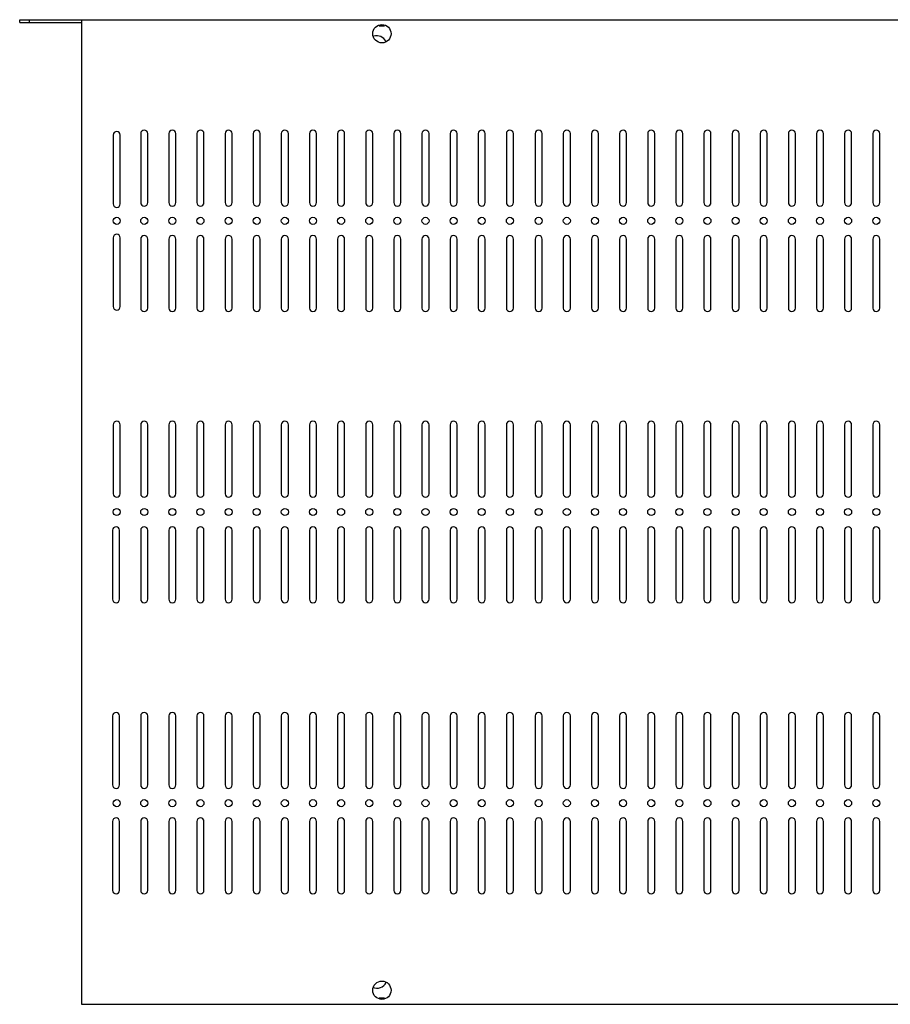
# Model space of a CAD drawing. Header units: millimetres. Extents: x 87 to 715, y 382 to 732.
# Tile 1 of 2: x 87 to 396, y 382 to 732. Entities that reach past the tile are written whole.
import ezdxf

# ---------------------------------------------------------------- set-up
doc = ezdxf.new("R2010")
doc.units = ezdxf.units.MM
doc.header["$LTSCALE"] = 72.922837
doc.layers.get('0').update_dxf_attribs({"linetype": 'CONTINUOUS'})

msp = doc.modelspace()

# ---------------------------------------------------------------- linework, layer by layer
at = {"color": 7}
for p, q in [((86.73, 731.3), (86.73, 732.3)), ((86.73, 732.3), (704.73, 732.3)), ((90.23, 731.3), (90.23, 732.3)), ((108.73, 732.3), (108.73, 382.3)), ((86.73, 731.3), (108.73, 731.3)), ((214.51, 730.15), (216.45, 730.15)), ((119.98, 691.3), (119.98, 666.8)), ((122.48, 666.8), (122.48, 691.3)), ((129.74, 691.8), (129.74, 667.3)), ((132.24, 667.3), (132.24, 691.8)), ((139.74, 691.8), (139.74, 667.3)), ((142.24, 667.3), (142.24, 691.8)), ((149.74, 691.8), (149.74, 667.3)), ((152.24, 667.3), (152.24, 691.8)), ((159.74, 691.8), (159.74, 667.3)), ((162.24, 667.3), (162.24, 691.8)), ((169.74, 691.8), (169.74, 667.3)), ((172.24, 667.3), (172.24, 691.8)), ((179.74, 691.8), (179.74, 667.3)), ((182.24, 667.3), (182.24, 691.8)), ((189.74, 691.8), (189.74, 667.3)), ((192.24, 667.3), (192.24, 691.8)), ((199.74, 691.8), (199.74, 667.3)), ((202.24, 667.3), (202.24, 691.8)), ((209.74, 691.8), (209.74, 667.3)), ((212.24, 667.3), (212.24, 691.8)), ((219.74, 691.8), (219.74, 667.3)), ((222.24, 667.3), (222.24, 691.8)), ((229.74, 691.8), (229.74, 667.3)), ((232.24, 667.3), (232.24, 691.8)), ((239.74, 691.8), (239.74, 667.3)), ((242.24, 667.3), (242.24, 691.8)), ((249.74, 691.8), (249.74, 667.3)), ((252.24, 667.3), (252.24, 691.8)), ((259.74, 691.8), (259.74, 667.3)), ((262.24, 667.3), (262.24, 691.8)), ((269.98, 691.8), (269.98, 667.3)), ((272.48, 667.3), (272.48, 691.8)), ((279.98, 691.8), (279.98, 667.3)), ((282.48, 667.3), (282.48, 691.8)), ((289.98, 691.8), (289.98, 667.3)), ((292.48, 667.3), (292.48, 691.8)), ((299.98, 691.8), (299.98, 667.3)), ((302.48, 667.3), (302.48, 691.8)), ((309.98, 691.8), (309.98, 667.3)), ((312.48, 667.3), (312.48, 691.8)), ((319.98, 691.8), (319.98, 667.3)), ((322.48, 667.3), (322.48, 691.8)), ((329.98, 691.8), (329.98, 667.3)), ((332.48, 667.3), (332.48, 691.8)), ((339.98, 691.8), (339.98, 667.3)), ((342.48, 667.3), (342.48, 691.8)), ((349.98, 691.8), (349.98, 667.3)), ((352.48, 667.3), (352.48, 691.8)), ((359.98, 691.8), (359.98, 667.3)), ((362.48, 667.3), (362.48, 691.8)), ((369.98, 691.8), (369.98, 667.3)), ((372.48, 667.3), (372.48, 691.8)), ((379.98, 691.8), (379.98, 667.3)), ((382.48, 667.3), (382.48, 691.8)), ((389.98, 691.8), (389.98, 667.3)), ((392.48, 667.3), (392.48, 691.8)), ((119.98, 654.8), (119.98, 630.3)), ((122.48, 630.3), (122.48, 654.8)), ((129.74, 654.3), (129.74, 629.8)), ((132.24, 629.8), (132.24, 654.3)), ((139.74, 654.3), (139.74, 629.8)), ((142.24, 629.8), (142.24, 654.3)), ((149.74, 654.3), (149.74, 629.8)), ((152.24, 629.8), (152.24, 654.3)), ((159.74, 654.3), (159.74, 629.8)), ((162.24, 629.8), (162.24, 654.3)), ((169.74, 654.3), (169.74, 629.8)), ((172.24, 629.8), (172.24, 654.3)), ((179.74, 654.3), (179.74, 629.8)), ((182.24, 629.8), (182.24, 654.3)), ((189.74, 654.3), (189.74, 629.8)), ((192.24, 629.8), (192.24, 654.3)), ((199.74, 654.3), (199.74, 629.8)), ((202.24, 629.8), (202.24, 654.3)), ((209.74, 654.3), (209.74, 629.8)), ((212.24, 629.8), (212.24, 654.3)), ((219.74, 654.3), (219.74, 629.8)), ((222.24, 629.8), (222.24, 654.3)), ((229.74, 654.3), (229.74, 629.8)), ((232.24, 629.8), (232.24, 654.3)), ((239.74, 654.3), (239.74, 629.8)), ((242.24, 629.8), (242.24, 654.3)), ((249.74, 654.3), (249.74, 629.8)), ((252.24, 629.8), (252.24, 654.3)), ((259.74, 654.3), (259.74, 629.8)), ((262.24, 629.8), (262.24, 654.3)), ((269.98, 654.3), (269.98, 629.8)), ((272.48, 629.8), (272.48, 654.3)), ((279.98, 654.3), (279.98, 629.8)), ((282.48, 629.8), (282.48, 654.3)), ((289.98, 654.3), (289.98, 629.8)), ((292.48, 629.8), (292.48, 654.3)), ((299.98, 654.3), (299.98, 629.8)), ((302.48, 629.8), (302.48, 654.3)), ((309.98, 654.3), (309.98, 629.8)), ((312.48, 629.8), (312.48, 654.3)), ((319.98, 654.3), (319.98, 629.8)), ((322.48, 629.8), (322.48, 654.3)), ((329.98, 654.3), (329.98, 629.8)), ((332.48, 629.8), (332.48, 654.3)), ((339.98, 654.3), (339.98, 629.8)), ((342.48, 629.8), (342.48, 654.3)), ((349.98, 654.3), (349.98, 629.8)), ((352.48, 629.8), (352.48, 654.3)), ((359.98, 654.3), (359.98, 629.8)), ((362.48, 629.8), (362.48, 654.3)), ((369.98, 654.3), (369.98, 629.8)), ((372.48, 629.8), (372.48, 654.3)), ((379.98, 654.3), (379.98, 629.8)), ((382.48, 629.8), (382.48, 654.3)), ((389.98, 654.3), (389.98, 629.8)), ((392.48, 629.8), (392.48, 654.3)), ((119.98, 588.3), (119.98, 563.8)), ((122.48, 563.8), (122.48, 588.3)), ((129.74, 588.3), (129.74, 563.8)), ((132.24, 563.8), (132.24, 588.3)), ((139.74, 588.3), (139.74, 563.8)), ((142.24, 563.8), (142.24, 588.3)), ((149.74, 588.3), (149.74, 563.8)), ((152.24, 563.8), (152.24, 588.3)), ((159.74, 588.3), (159.74, 563.8)), ((162.24, 563.8), (162.24, 588.3)), ((169.74, 588.3), (169.74, 563.8)), ((172.24, 563.8), (172.24, 588.3)), ((179.74, 588.3), (179.74, 563.8)), ((182.24, 563.8), (182.24, 588.3)), ((189.74, 588.3), (189.74, 563.8)), ((192.24, 563.8), (192.24, 588.3)), ((199.74, 588.3), (199.74, 563.8)), ((202.24, 563.8), (202.24, 588.3)), ((209.74, 588.3), (209.74, 563.8)), ((212.24, 563.8), (212.24, 588.3)), ((219.74, 588.3), (219.74, 563.8)), ((222.24, 563.8), (222.24, 588.3)), ((229.74, 588.3), (229.74, 563.8)), ((232.24, 563.8), (232.24, 588.3)), ((239.74, 588.3), (239.74, 563.8)), ((242.24, 563.8), (242.24, 588.3)), ((249.74, 588.3), (249.74, 563.8)), ((252.24, 563.8), (252.24, 588.3)), ((259.74, 588.3), (259.74, 563.8)), ((262.24, 563.8), (262.24, 588.3)), ((269.98, 588.3), (269.98, 563.8)), ((272.48, 563.8), (272.48, 588.3)), ((279.98, 588.3), (279.98, 563.8)), ((282.48, 563.8), (282.48, 588.3)), ((289.98, 588.3), (289.98, 563.8)), ((292.48, 563.8), (292.48, 588.3)), ((299.98, 588.3), (299.98, 563.8)), ((302.48, 563.8), (302.48, 588.3)), ((309.98, 588.3), (309.98, 563.8)), ((312.48, 563.8), (312.48, 588.3)), ((319.98, 588.3), (319.98, 563.8)), ((322.48, 563.8), (322.48, 588.3)), ((329.98, 588.3), (329.98, 563.8)), ((332.48, 563.8), (332.48, 588.3)), ((339.98, 588.3), (339.98, 563.8)), ((342.48, 563.8), (342.48, 588.3)), ((349.98, 588.3), (349.98, 563.8)), ((352.48, 563.8), (352.48, 588.3)), ((359.98, 588.3), (359.98, 563.8)), ((362.48, 563.8), (362.48, 588.3)), ((369.98, 588.3), (369.98, 563.8)), ((372.48, 563.8), (372.48, 588.3)), ((379.98, 588.3), (379.98, 563.8)), ((382.48, 563.8), (382.48, 588.3)), ((389.98, 588.3), (389.98, 563.8)), ((392.48, 563.8), (392.48, 588.3)), ((119.74, 550.8), (119.74, 526.3)), ((122.24, 526.3), (122.24, 550.8)), ((129.74, 550.8), (129.74, 526.3)), ((132.24, 526.3), (132.24, 550.8)), ((139.74, 550.8), (139.74, 526.3)), ((142.24, 526.3), (142.24, 550.8)), ((149.74, 550.8), (149.74, 526.3)), ((152.24, 526.3), (152.24, 550.8)), ((159.74, 550.8), (159.74, 526.3)), ((162.24, 526.3), (162.24, 550.8)), ((169.74, 550.8), (169.74, 526.3)), ((172.24, 526.3), (172.24, 550.8)), ((179.74, 550.8), (179.74, 526.3)), ((182.24, 526.3), (182.24, 550.8)), ((189.74, 550.8), (189.74, 526.3)), ((192.24, 526.3), (192.24, 550.8)), ((199.74, 550.8), (199.74, 526.3)), ((202.24, 526.3), (202.24, 550.8)), ((209.74, 550.8), (209.74, 526.3)), ((212.24, 526.3), (212.24, 550.8)), ((219.74, 550.8), (219.74, 526.3)), ((222.24, 526.3), (222.24, 550.8)), ((229.74, 550.8), (229.74, 526.3)), ((232.24, 526.3), (232.24, 550.8)), ((239.74, 550.8), (239.74, 526.3)), ((242.24, 526.3), (242.24, 550.8)), ((249.74, 550.8), (249.74, 526.3)), ((252.24, 526.3), (252.24, 550.8)), ((259.74, 550.8), (259.74, 526.3)), ((262.24, 526.3), (262.24, 550.8)), ((269.98, 550.8), (269.98, 526.3)), ((272.48, 526.3), (272.48, 550.8)), ((279.98, 550.8), (279.98, 526.3)), ((282.48, 526.3), (282.48, 550.8)), ((289.98, 550.8), (289.98, 526.3)), ((292.48, 526.3), (292.48, 550.8)), ((299.98, 550.8), (299.98, 526.3)), ((302.48, 526.3), (302.48, 550.8)), ((309.98, 550.8), (309.98, 526.3)), ((312.48, 526.3), (312.48, 550.8)), ((319.98, 550.8), (319.98, 526.3)), ((322.48, 526.3), (322.48, 550.8)), ((329.98, 550.8), (329.98, 526.3)), ((332.48, 526.3), (332.48, 550.8)), ((339.98, 550.8), (339.98, 526.3)), ((342.48, 526.3), (342.48, 550.8)), ((349.98, 550.8), (349.98, 526.3)), ((352.48, 526.3), (352.48, 550.8)), ((359.98, 550.8), (359.98, 526.3)), ((362.48, 526.3), (362.48, 550.8)), ((369.98, 550.8), (369.98, 526.3)), ((372.48, 526.3), (372.48, 550.8)), ((379.98, 550.8), (379.98, 526.3)), ((382.48, 526.3), (382.48, 550.8)), ((389.98, 550.8), (389.98, 526.3)), ((392.48, 526.3), (392.48, 550.8)), ((119.74, 484.8), (119.74, 460.3)), ((122.24, 460.3), (122.24, 484.8)), ((129.74, 484.8), (129.74, 460.3)), ((132.24, 460.3), (132.24, 484.8)), ((139.74, 484.8), (139.74, 460.3)), ((142.24, 460.3), (142.24, 484.8)), ((149.74, 484.8), (149.74, 460.3)), ((152.24, 460.3), (152.24, 484.8)), ((159.74, 484.8), (159.74, 460.3)), ((162.24, 460.3), (162.24, 484.8)), ((169.74, 484.8), (169.74, 460.3)), ((172.24, 460.3), (172.24, 484.8)), ((179.74, 484.8), (179.74, 460.3)), ((182.24, 460.3), (182.24, 484.8)), ((189.74, 484.8), (189.74, 460.3)), ((192.24, 460.3), (192.24, 484.8)), ((199.74, 484.8), (199.74, 460.3)), ((202.24, 460.3), (202.24, 484.8)), ((209.74, 484.8), (209.74, 460.3)), ((212.24, 460.3), (212.24, 484.8)), ((219.74, 484.8), (219.74, 460.3)), ((222.24, 460.3), (222.24, 484.8)), ((229.74, 484.8), (229.74, 460.3)), ((232.24, 460.3), (232.24, 484.8)), ((239.74, 484.8), (239.74, 460.3)), ((242.24, 460.3), (242.24, 484.8)), ((249.74, 484.8), (249.74, 460.3)), ((252.24, 460.3), (252.24, 484.8)), ((259.74, 484.8), (259.74, 460.3)), ((262.24, 460.3), (262.24, 484.8)), ((269.98, 484.8), (269.98, 460.3)), ((272.48, 460.3), (272.48, 484.8)), ((279.98, 484.8), (279.98, 460.3)), ((282.48, 460.3), (282.48, 484.8)), ((289.98, 484.8), (289.98, 460.3)), ((292.48, 460.3), (292.48, 484.8)), ((299.98, 484.8), (299.98, 460.3)), ((302.48, 460.3), (302.48, 484.8)), ((309.98, 484.8), (309.98, 460.3)), ((312.48, 460.3), (312.48, 484.8)), ((319.98, 484.8), (319.98, 460.3)), ((322.48, 460.3), (322.48, 484.8)), ((329.98, 484.8), (329.98, 460.3)), ((332.48, 460.3), (332.48, 484.8)), ((339.98, 484.8), (339.98, 460.3)), ((342.48, 460.3), (342.48, 484.8)), ((349.98, 484.8), (349.98, 460.3)), ((352.48, 460.3), (352.48, 484.8)), ((359.98, 484.8), (359.98, 460.3)), ((362.48, 460.3), (362.48, 484.8)), ((369.98, 484.8), (369.98, 460.3)), ((372.48, 460.3), (372.48, 484.8)), ((379.98, 484.8), (379.98, 460.3)), ((382.48, 460.3), (382.48, 484.8)), ((389.98, 484.8), (389.98, 460.3)), ((392.48, 460.3), (392.48, 484.8)), ((119.74, 447.3), (119.74, 422.8)), ((122.24, 422.8), (122.24, 447.3)), ((129.74, 447.3), (129.74, 422.8)), ((132.24, 422.8), (132.24, 447.3)), ((139.74, 447.3), (139.74, 422.8)), ((142.24, 422.8), (142.24, 447.3)), ((149.74, 447.3), (149.74, 422.8)), ((152.24, 422.8), (152.24, 447.3)), ((159.74, 447.3), (159.74, 422.8)), ((162.24, 422.8), (162.24, 447.3)), ((169.74, 447.3), (169.74, 422.8)), ((172.24, 422.8), (172.24, 447.3)), ((179.74, 447.3), (179.74, 422.8)), ((182.24, 422.8), (182.24, 447.3)), ((189.74, 447.3), (189.74, 422.8)), ((192.24, 422.8), (192.24, 447.3)), ((199.74, 447.3), (199.74, 422.8)), ((202.24, 422.8), (202.24, 447.3)), ((209.74, 447.3), (209.74, 422.8)), ((212.24, 422.8), (212.24, 447.3)), ((219.74, 447.3), (219.74, 422.8)), ((222.24, 422.8), (222.24, 447.3)), ((229.74, 447.3), (229.74, 422.8)), ((232.24, 422.8), (232.24, 447.3)), ((239.74, 447.3), (239.74, 422.8)), ((242.24, 422.8), (242.24, 447.3)), ((249.74, 447.3), (249.74, 422.8)), ((252.24, 422.8), (252.24, 447.3)), ((259.74, 447.3), (259.74, 422.8)), ((262.24, 422.8), (262.24, 447.3)), ((269.98, 447.3), (269.98, 422.8)), ((272.48, 422.8), (272.48, 447.3)), ((279.98, 447.3), (279.98, 422.8)), ((282.48, 422.8), (282.48, 447.3)), ((289.98, 447.3), (289.98, 422.8)), ((292.48, 422.8), (292.48, 447.3)), ((299.98, 447.3), (299.98, 422.8)), ((302.48, 422.8), (302.48, 447.3)), ((309.98, 447.3), (309.98, 422.8)), ((312.48, 422.8), (312.48, 447.3)), ((319.98, 447.3), (319.98, 422.8)), ((322.48, 422.8), (322.48, 447.3)), ((329.98, 447.3), (329.98, 422.8)), ((332.48, 422.8), (332.48, 447.3)), ((339.98, 447.3), (339.98, 422.8)), ((342.48, 422.8), (342.48, 447.3)), ((349.98, 447.3), (349.98, 422.8)), ((352.48, 422.8), (352.48, 447.3)), ((359.98, 447.3), (359.98, 422.8)), ((362.48, 422.8), (362.48, 447.3)), ((369.98, 447.3), (369.98, 422.8)), ((372.48, 422.8), (372.48, 447.3)), ((379.98, 447.3), (379.98, 422.8)), ((382.48, 422.8), (382.48, 447.3)), ((389.98, 447.3), (389.98, 422.8)), ((392.48, 422.8), (392.48, 447.3)), ((108.73, 382.3), (682.73, 382.3)), ((216.46, 384.45), (214.52, 384.45))]:
    msp.add_line(p, q, dxfattribs=at)
for centre, radius in [((215.49, 727.3), 3.25), ((121.23, 660.8), 1.25), ((130.99, 660.8), 1.25), ((140.99, 660.8), 1.25), ((150.99, 660.8), 1.25), ((160.99, 660.8), 1.25), ((170.99, 660.8), 1.25), ((180.99, 660.8), 1.25), ((190.99, 660.8), 1.25), ((200.99, 660.8), 1.25), ((210.99, 660.8), 1.25), ((220.99, 660.8), 1.25), ((230.99, 660.8), 1.25), ((240.99, 660.8), 1.25), ((250.99, 660.8), 1.25), ((260.99, 660.8), 1.25), ((271.23, 660.8), 1.25), ((281.23, 660.8), 1.25), ((291.23, 660.8), 1.25), ((301.23, 660.8), 1.25), ((311.23, 660.8), 1.25), ((321.23, 660.8), 1.25), ((331.23, 660.8), 1.25), ((341.23, 660.8), 1.25), ((351.23, 660.8), 1.25), ((361.23, 660.8), 1.25), ((371.23, 660.8), 1.25), ((381.23, 660.8), 1.25), ((391.23, 660.8), 1.25), ((121.23, 557.3), 1.25), ((130.99, 557.3), 1.25), ((140.99, 557.3), 1.25), ((150.99, 557.3), 1.25), ((160.99, 557.3), 1.25), ((170.99, 557.3), 1.25), ((180.99, 557.3), 1.25), ((190.99, 557.3), 1.25), ((200.99, 557.3), 1.25), ((210.99, 557.3), 1.25), ((220.99, 557.3), 1.25), ((230.99, 557.3), 1.25), ((240.99, 557.3), 1.25), ((250.99, 557.3), 1.25), ((260.99, 557.3), 1.25), ((271.23, 557.3), 1.25), ((281.23, 557.3), 1.25), ((291.23, 557.3), 1.25), ((301.23, 557.3), 1.25), ((311.23, 557.3), 1.25), ((321.23, 557.3), 1.25), ((331.23, 557.3), 1.25), ((341.23, 557.3), 1.25), ((351.23, 557.3), 1.25), ((361.23, 557.3), 1.25), ((371.23, 557.3), 1.25), ((381.23, 557.3), 1.25), ((391.23, 557.3), 1.25), ((121.23, 453.8), 1.25), ((130.99, 453.8), 1.25), ((140.99, 453.8), 1.25), ((150.99, 453.8), 1.25), ((160.99, 453.8), 1.25), ((170.99, 453.8), 1.25), ((180.99, 453.8), 1.25), ((190.99, 453.8), 1.25), ((200.99, 453.8), 1.25), ((210.99, 453.8), 1.25), ((220.99, 453.8), 1.25), ((230.99, 453.8), 1.25), ((240.99, 453.8), 1.25), ((250.99, 453.8), 1.25), ((260.99, 453.8), 1.25), ((271.23, 453.8), 1.25), ((281.23, 453.8), 1.25), ((291.23, 453.8), 1.25), ((301.23, 453.8), 1.25), ((311.23, 453.8), 1.25), ((321.23, 453.8), 1.25), ((331.23, 453.8), 1.25), ((341.23, 453.8), 1.25), ((351.23, 453.8), 1.25), ((361.23, 453.8), 1.25), ((371.23, 453.8), 1.25), ((381.23, 453.8), 1.25), ((391.23, 453.8), 1.25), ((215.49, 387.3), 3.25)]:
    msp.add_circle(centre, radius, dxfattribs=at)
for centre, radius, start, end in [((213.73, 722.97), 3.6, 27.6762, 108.0422), ((130.99, 691.8), 1.25, 0, 180), ((140.99, 691.8), 1.25, 0, 180), ((150.99, 691.8), 1.25, 0, 180), ((160.99, 691.8), 1.25, 0, 180), ((170.99, 691.8), 1.25, 0, 180), ((180.99, 691.8), 1.25, 0, 180), ((190.99, 691.8), 1.25, 0, 180), ((200.99, 691.8), 1.25, 0, 180), ((210.99, 691.8), 1.25, 0, 180), ((220.99, 691.8), 1.25, 0, 180), ((230.99, 691.8), 1.25, 0, 180), ((240.99, 691.8), 1.25, 0, 180), ((250.99, 691.8), 1.25, 0, 180), ((260.99, 691.8), 1.25, 0, 180), ((271.23, 691.8), 1.25, 0, 180), ((281.23, 691.8), 1.25, 0, 180), ((291.23, 691.8), 1.25, 0, 180), ((301.23, 691.8), 1.25, 0, 180), ((311.23, 691.8), 1.25, 0, 180), ((321.23, 691.8), 1.25, 0, 180), ((331.23, 691.8), 1.25, 0, 180), ((341.23, 691.8), 1.25, 0, 180), ((351.23, 691.8), 1.25, 0, 180), ((361.23, 691.8), 1.25, 0, 180), ((371.23, 691.8), 1.25, 0, 180), ((381.23, 691.8), 1.25, 0, 180), ((391.23, 691.8), 1.25, 0, 180), ((121.23, 691.3), 1.25, 0, 180), ((121.23, 666.8), 1.25, 180, 360), ((130.99, 667.3), 1.25, 180, 360), ((140.99, 667.3), 1.25, 180, 360), ((150.99, 667.3), 1.25, 180, 360), ((160.99, 667.3), 1.25, 180, 360), ((170.99, 667.3), 1.25, 180, 360), ((180.99, 667.3), 1.25, 180, 360), ((190.99, 667.3), 1.25, 180, 360), ((200.99, 667.3), 1.25, 180, 360), ((210.99, 667.3), 1.25, 180, 360), ((220.99, 667.3), 1.25, 180, 360), ((230.99, 667.3), 1.25, 180, 360), ((240.99, 667.3), 1.25, 180, 360), ((250.99, 667.3), 1.25, 180, 360), ((260.99, 667.3), 1.25, 180, 360), ((271.23, 667.3), 1.25, 180, 360), ((281.23, 667.3), 1.25, 180, 360), ((291.23, 667.3), 1.25, 180, 360), ((301.23, 667.3), 1.25, 180, 360), ((311.23, 667.3), 1.25, 180, 360), ((321.23, 667.3), 1.25, 180, 360), ((331.23, 667.3), 1.25, 180, 360), ((341.23, 667.3), 1.25, 180, 360), ((351.23, 667.3), 1.25, 180, 360), ((361.23, 667.3), 1.25, 180, 360), ((371.23, 667.3), 1.25, 180, 360), ((381.23, 667.3), 1.25, 180, 360), ((391.23, 667.3), 1.25, 180, 360), ((121.23, 654.8), 1.25, 0, 180), ((130.99, 654.3), 1.25, 0, 180), ((140.99, 654.3), 1.25, 0, 180), ((150.99, 654.3), 1.25, 0, 180), ((160.99, 654.3), 1.25, 0, 180), ((170.99, 654.3), 1.25, 0, 180), ((180.99, 654.3), 1.25, 0, 180), ((190.99, 654.3), 1.25, 0, 180), ((200.99, 654.3), 1.25, 0, 180), ((210.99, 654.3), 1.25, 0, 180), ((220.99, 654.3), 1.25, 0, 180), ((230.99, 654.3), 1.25, 0, 180), ((240.99, 654.3), 1.25, 0, 180), ((250.99, 654.3), 1.25, 0, 180), ((260.99, 654.3), 1.25, 0, 180), ((271.23, 654.3), 1.25, 0, 180), ((281.23, 654.3), 1.25, 0, 180), ((291.23, 654.3), 1.25, 0, 180), ((301.23, 654.3), 1.25, 0, 180), ((311.23, 654.3), 1.25, 0, 180), ((321.23, 654.3), 1.25, 0, 180), ((331.23, 654.3), 1.25, 0, 180), ((341.23, 654.3), 1.25, 0, 180), ((351.23, 654.3), 1.25, 0, 180), ((361.23, 654.3), 1.25, 0, 180), ((371.23, 654.3), 1.25, 0, 180), ((381.23, 654.3), 1.25, 0, 180), ((391.23, 654.3), 1.25, 0, 180), ((121.23, 630.3), 1.25, 180, 360), ((130.99, 629.8), 1.25, 180, 360), ((140.99, 629.8), 1.25, 180, 360), ((150.99, 629.8), 1.25, 180, 360), ((160.99, 629.8), 1.25, 180, 360), ((170.99, 629.8), 1.25, 180, 360), ((180.99, 629.8), 1.25, 180, 360), ((190.99, 629.8), 1.25, 180, 360), ((200.99, 629.8), 1.25, 180, 360), ((210.99, 629.8), 1.25, 180, 360), ((220.99, 629.8), 1.25, 180, 360), ((230.99, 629.8), 1.25, 180, 360), ((240.99, 629.8), 1.25, 180, 360), ((250.99, 629.8), 1.25, 180, 360), ((260.99, 629.8), 1.25, 180, 360), ((271.23, 629.8), 1.25, 180, 360), ((281.23, 629.8), 1.25, 180, 360), ((291.23, 629.8), 1.25, 180, 360), ((301.23, 629.8), 1.25, 180, 360), ((311.23, 629.8), 1.25, 180, 360), ((321.23, 629.8), 1.25, 180, 360), ((331.23, 629.8), 1.25, 180, 360), ((341.23, 629.8), 1.25, 180, 360), ((351.23, 629.8), 1.25, 180, 360), ((361.23, 629.8), 1.25, 180, 360), ((371.23, 629.8), 1.25, 180, 360), ((381.23, 629.8), 1.25, 180, 360), ((391.23, 629.8), 1.25, 180, 360), ((121.23, 588.3), 1.25, 0, 180), ((130.99, 588.3), 1.25, 0, 180), ((140.99, 588.3), 1.25, 0, 180), ((150.99, 588.3), 1.25, 0, 180), ((160.99, 588.3), 1.25, 0, 180), ((170.99, 588.3), 1.25, 0, 180), ((180.99, 588.3), 1.25, 0, 180), ((190.99, 588.3), 1.25, 0, 180), ((200.99, 588.3), 1.25, 0, 180), ((210.99, 588.3), 1.25, 0, 180), ((220.99, 588.3), 1.25, 0, 180), ((230.99, 588.3), 1.25, 0, 180), ((240.99, 588.3), 1.25, 0, 180), ((250.99, 588.3), 1.25, 0, 180), ((260.99, 588.3), 1.25, 0, 180), ((271.23, 588.3), 1.25, 0, 180), ((281.23, 588.3), 1.25, 0, 180), ((291.23, 588.3), 1.25, 0, 180), ((301.23, 588.3), 1.25, 0, 180), ((311.23, 588.3), 1.25, 0, 180), ((321.23, 588.3), 1.25, 0, 180), ((331.23, 588.3), 1.25, 0, 180), ((341.23, 588.3), 1.25, 0, 180), ((351.23, 588.3), 1.25, 0, 180), ((361.23, 588.3), 1.25, 0, 180), ((371.23, 588.3), 1.25, 0, 180), ((381.23, 588.3), 1.25, 0, 180), ((391.23, 588.3), 1.25, 0, 180), ((121.23, 563.8), 1.25, 180, 360), ((130.99, 563.8), 1.25, 180, 360), ((140.99, 563.8), 1.25, 180, 360), ((150.99, 563.8), 1.25, 180, 360), ((160.99, 563.8), 1.25, 180, 360), ((170.99, 563.8), 1.25, 180, 360), ((180.99, 563.8), 1.25, 180, 360), ((190.99, 563.8), 1.25, 180, 360), ((200.99, 563.8), 1.25, 180, 360), ((210.99, 563.8), 1.25, 180, 360), ((220.99, 563.8), 1.25, 180, 360), ((230.99, 563.8), 1.25, 180, 360), ((240.99, 563.8), 1.25, 180, 360), ((250.99, 563.8), 1.25, 180, 360), ((260.99, 563.8), 1.25, 180, 360), ((271.23, 563.8), 1.25, 180, 360), ((281.23, 563.8), 1.25, 180, 360), ((291.23, 563.8), 1.25, 180, 360), ((301.23, 563.8), 1.25, 180, 360), ((311.23, 563.8), 1.25, 180, 360), ((321.23, 563.8), 1.25, 180, 360), ((331.23, 563.8), 1.25, 180, 360), ((341.23, 563.8), 1.25, 180, 360), ((351.23, 563.8), 1.25, 180, 360), ((361.23, 563.8), 1.25, 180, 360), ((371.23, 563.8), 1.25, 180, 360), ((381.23, 563.8), 1.25, 180, 360), ((391.23, 563.8), 1.25, 180, 360), ((120.99, 550.8), 1.25, 0, 180), ((130.99, 550.8), 1.25, 0, 180), ((140.99, 550.8), 1.25, 0, 180), ((150.99, 550.8), 1.25, 0, 180), ((160.99, 550.8), 1.25, 0, 180), ((170.99, 550.8), 1.25, 0, 180), ((180.99, 550.8), 1.25, 0, 180), ((190.99, 550.8), 1.25, 0, 180), ((200.99, 550.8), 1.25, 0, 180), ((210.99, 550.8), 1.25, 0, 180), ((220.99, 550.8), 1.25, 0, 180), ((230.99, 550.8), 1.25, 0, 180), ((240.99, 550.8), 1.25, 0, 180), ((250.99, 550.8), 1.25, 0, 180), ((260.99, 550.8), 1.25, 0, 180), ((271.23, 550.8), 1.25, 0, 180), ((281.23, 550.8), 1.25, 0, 180), ((291.23, 550.8), 1.25, 0, 180), ((301.23, 550.8), 1.25, 0, 180), ((311.23, 550.8), 1.25, 0, 180), ((321.23, 550.8), 1.25, 0, 180), ((331.23, 550.8), 1.25, 0, 180), ((341.23, 550.8), 1.25, 0, 180), ((351.23, 550.8), 1.25, 0, 180), ((361.23, 550.8), 1.25, 0, 180), ((371.23, 550.8), 1.25, 0, 180), ((381.23, 550.8), 1.25, 0, 180), ((391.23, 550.8), 1.25, 0, 180), ((120.99, 526.3), 1.25, 180, 360), ((130.99, 526.3), 1.25, 180, 360), ((140.99, 526.3), 1.25, 180, 360), ((150.99, 526.3), 1.25, 180, 360), ((160.99, 526.3), 1.25, 180, 360), ((170.99, 526.3), 1.25, 180, 360), ((180.99, 526.3), 1.25, 180, 360), ((190.99, 526.3), 1.25, 180, 360), ((200.99, 526.3), 1.25, 180, 360), ((210.99, 526.3), 1.25, 180, 360), ((220.99, 526.3), 1.25, 180, 360), ((230.99, 526.3), 1.25, 180, 360), ((240.99, 526.3), 1.25, 180, 360), ((250.99, 526.3), 1.25, 180, 360), ((260.99, 526.3), 1.25, 180, 360), ((271.23, 526.3), 1.25, 180, 360), ((281.23, 526.3), 1.25, 180, 360), ((291.23, 526.3), 1.25, 180, 360), ((301.23, 526.3), 1.25, 180, 360), ((311.23, 526.3), 1.25, 180, 360), ((321.23, 526.3), 1.25, 180, 360), ((331.23, 526.3), 1.25, 180, 360), ((341.23, 526.3), 1.25, 180, 360), ((351.23, 526.3), 1.25, 180, 360), ((361.23, 526.3), 1.25, 180, 360), ((371.23, 526.3), 1.25, 180, 360), ((381.23, 526.3), 1.25, 180, 360), ((391.23, 526.3), 1.25, 180, 360), ((120.99, 484.8), 1.25, 0, 180), ((130.99, 484.8), 1.25, 0, 180), ((140.99, 484.8), 1.25, 0, 180), ((150.99, 484.8), 1.25, 0, 180), ((160.99, 484.8), 1.25, 0, 180), ((170.99, 484.8), 1.25, 0, 180), ((180.99, 484.8), 1.25, 0, 180), ((190.99, 484.8), 1.25, 0, 180), ((200.99, 484.8), 1.25, 0, 180), ((210.99, 484.8), 1.25, 0, 180), ((220.99, 484.8), 1.25, 0, 180), ((230.99, 484.8), 1.25, 0, 180), ((240.99, 484.8), 1.25, 0, 180), ((250.99, 484.8), 1.25, 0, 180), ((260.99, 484.8), 1.25, 0, 180), ((271.23, 484.8), 1.25, 0, 180), ((281.23, 484.8), 1.25, 0, 180), ((291.23, 484.8), 1.25, 0, 180), ((301.23, 484.8), 1.25, 0, 180), ((311.23, 484.8), 1.25, 0, 180), ((321.23, 484.8), 1.25, 0, 180), ((331.23, 484.8), 1.25, 0, 180), ((341.23, 484.8), 1.25, 0, 180), ((351.23, 484.8), 1.25, 0, 180), ((361.23, 484.8), 1.25, 0, 180), ((371.23, 484.8), 1.25, 0, 180), ((381.23, 484.8), 1.25, 0, 180), ((391.23, 484.8), 1.25, 0, 180), ((120.99, 460.3), 1.25, 180, 360), ((130.99, 460.3), 1.25, 180, 360), ((140.99, 460.3), 1.25, 180, 360), ((150.99, 460.3), 1.25, 180, 360), ((160.99, 460.3), 1.25, 180, 360), ((170.99, 460.3), 1.25, 180, 360), ((180.99, 460.3), 1.25, 180, 360), ((190.99, 460.3), 1.25, 180, 360), ((200.99, 460.3), 1.25, 180, 360), ((210.99, 460.3), 1.25, 180, 360), ((220.99, 460.3), 1.25, 180, 360), ((230.99, 460.3), 1.25, 180, 360), ((240.99, 460.3), 1.25, 180, 360), ((250.99, 460.3), 1.25, 180, 360), ((260.99, 460.3), 1.25, 180, 360), ((271.23, 460.3), 1.25, 180, 360), ((281.23, 460.3), 1.25, 180, 360), ((291.23, 460.3), 1.25, 180, 360), ((301.23, 460.3), 1.25, 180, 360), ((311.23, 460.3), 1.25, 180, 360), ((321.23, 460.3), 1.25, 180, 360), ((331.23, 460.3), 1.25, 180, 360), ((341.23, 460.3), 1.25, 180, 360), ((351.23, 460.3), 1.25, 180, 360), ((361.23, 460.3), 1.25, 180, 360), ((371.23, 460.3), 1.25, 180, 360), ((381.23, 460.3), 1.25, 180, 360), ((391.23, 460.3), 1.25, 180, 360), ((120.99, 447.3), 1.25, 0, 180), ((130.99, 447.3), 1.25, 0, 180), ((140.99, 447.3), 1.25, 0, 180), ((150.99, 447.3), 1.25, 0, 180), ((160.99, 447.3), 1.25, 0, 180), ((170.99, 447.3), 1.25, 0, 180), ((180.99, 447.3), 1.25, 0, 180), ((190.99, 447.3), 1.25, 0, 180), ((200.99, 447.3), 1.25, 0, 180), ((210.99, 447.3), 1.25, 0, 180), ((220.99, 447.3), 1.25, 0, 180), ((230.99, 447.3), 1.25, 0, 180), ((240.99, 447.3), 1.25, 0, 180), ((250.99, 447.3), 1.25, 0, 180), ((260.99, 447.3), 1.25, 0, 180), ((271.23, 447.3), 1.25, 0, 180), ((281.23, 447.3), 1.25, 0, 180), ((291.23, 447.3), 1.25, 0, 180), ((301.23, 447.3), 1.25, 0, 180), ((311.23, 447.3), 1.25, 0, 180), ((321.23, 447.3), 1.25, 0, 180), ((331.23, 447.3), 1.25, 0, 180), ((341.23, 447.3), 1.25, 0, 180), ((351.23, 447.3), 1.25, 0, 180), ((361.23, 447.3), 1.25, 0, 180), ((371.23, 447.3), 1.25, 0, 180), ((381.23, 447.3), 1.25, 0, 180), ((391.23, 447.3), 1.25, 0, 180), ((120.99, 422.8), 1.25, 180, 360), ((130.99, 422.8), 1.25, 180, 360), ((140.99, 422.8), 1.25, 180, 360), ((150.99, 422.8), 1.25, 180, 360), ((160.99, 422.8), 1.25, 180, 360), ((170.99, 422.8), 1.25, 180, 360), ((180.99, 422.8), 1.25, 180, 360), ((190.99, 422.8), 1.25, 180, 360), ((200.99, 422.8), 1.25, 180, 360), ((210.99, 422.8), 1.25, 180, 360), ((220.99, 422.8), 1.25, 180, 360), ((230.99, 422.8), 1.25, 180, 360), ((240.99, 422.8), 1.25, 180, 360), ((250.99, 422.8), 1.25, 180, 360), ((260.99, 422.8), 1.25, 180, 360), ((271.23, 422.8), 1.25, 180, 360), ((281.23, 422.8), 1.25, 180, 360), ((291.23, 422.8), 1.25, 180, 360), ((301.23, 422.8), 1.25, 180, 360), ((311.23, 422.8), 1.25, 180, 360), ((321.23, 422.8), 1.25, 180, 360), ((331.23, 422.8), 1.25, 180, 360), ((341.23, 422.8), 1.25, 180, 360), ((351.23, 422.8), 1.25, 180, 360), ((361.23, 422.8), 1.25, 180, 360), ((371.23, 422.8), 1.25, 180, 360), ((381.23, 422.8), 1.25, 180, 360), ((391.23, 422.8), 1.25, 180, 360), ((213.73, 391.62), 3.6, 244.6082, 335.1716)]:
    msp.add_arc(centre, radius, start, end, dxfattribs=at)

doc.saveas('drawing.dxf')
